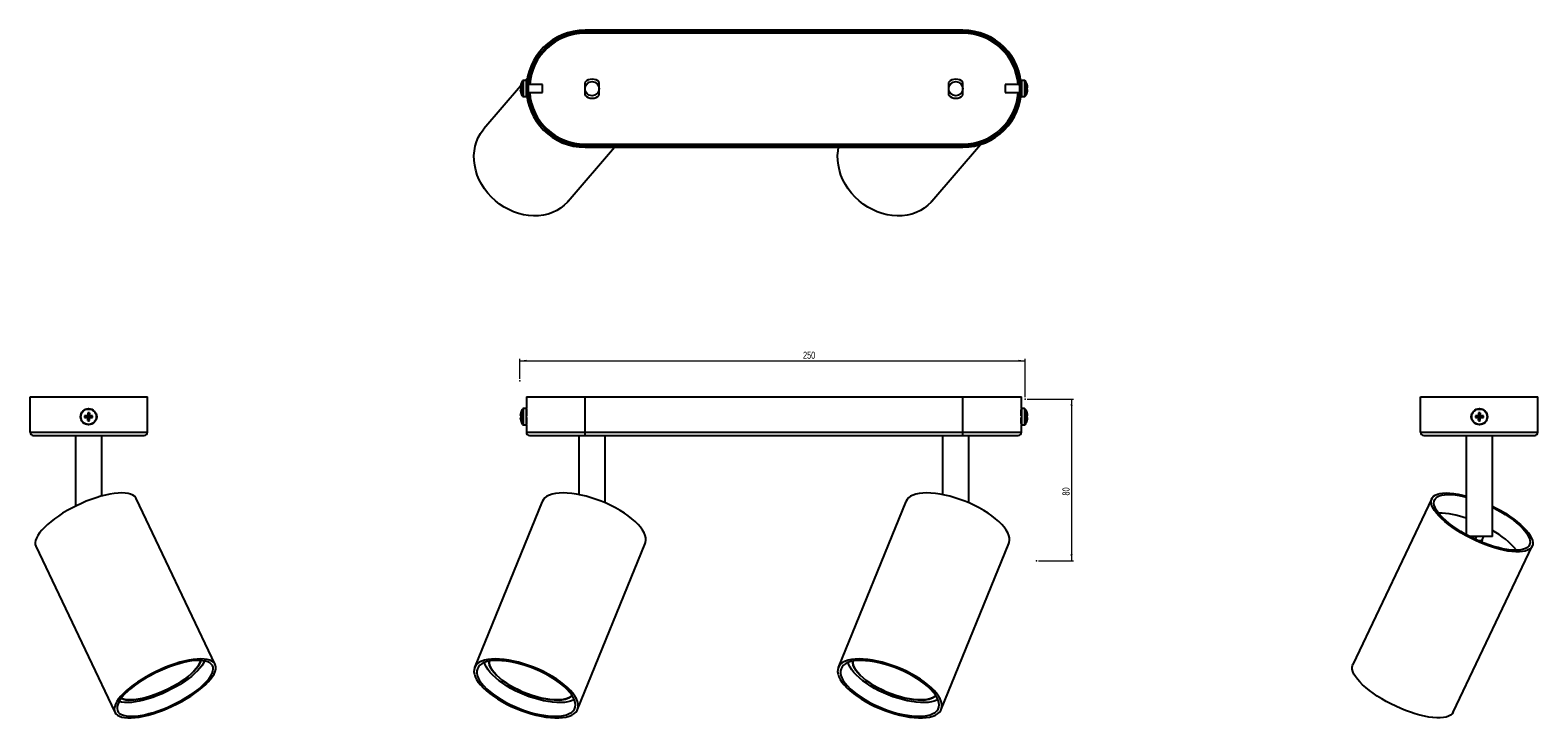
# Model space of a CAD drawing. Header units: millimetres. Extents: x 307 to 1053, y 352 to 693.
import ezdxf

# ---------------------------------------------------------------- set-up
doc = ezdxf.new("R2010")
doc.units = ezdxf.units.MM
doc.header["$PDSIZE"] = -1
doc.styles.add('SLDTEXTSTYLE0', font='TXT', dxfattribs={"width": 0.75})
doc.dimstyles.new('SLDDIMSTYLE0', dxfattribs={"dimtxt": 3.5, "dimasz": 3.302, "dimexe": 0, "dimexo": 0.0625, "dimgap": 0.875, "dimtad": 1, "dimdec": 0, "dimrnd": 1e-09, "dimzin": 12, "dimdsep": 46, "dimtxsty": 'SLDTEXTSTYLE0', "dimsah": 1, "dimcen": 0.09, "dimadec": 0, "dimazin": 3, "dimtfac": 1, "dimtdec": 0, "dimtofl": 0, "dimtmove": 0, "dimatfit": 3, "dimfxl": 0, "dimfrac": 2, "dimtolj": 1, "dimtzin": 12, "dimarcsym": 0})

# ---------------------------------------------------------------- blocks, each defined once
blk = doc.blocks.new('_D')
at = {"color": 7, "linetype": 'Continuous', "lineweight": 0}
for p, q in [((548.99, 519.93), (548.99, 529.93)), ((798.99, 510.96), (798.99, 529.93)), ((548.99, 528.93), (798.99, 528.93))]:
    blk.add_line(p, q, dxfattribs=at)
at = {"color": 7, "linetype": 'Continuous', "lineweight": 18}
for points in [[(548.99, 528.93), (552.29, 528.42), (552.29, 529.44)], [(798.99, 528.93), (795.69, 529.44), (795.69, 528.42)]]:
    blk.add_solid(points, dxfattribs=at)
at = {"color": 7, "linetype": 'Continuous', "lineweight": 18, "insert": (689.08, 533.44), "char_height": 3.5, "attachment_point": 1, "style": 'SLDTEXTSTYLE0'}
blk.add_mtext('250', dxfattribs=at)
blk = doc.blocks.new('_D_1')
at = {"color": 7, "linetype": 'Continuous', "lineweight": 0}
for p, q in [((799.99, 509.96), (823.01, 509.96)), ((822.01, 509.96), (822.01, 429.96)), ((805.62, 429.96), (823.01, 429.96))]:
    blk.add_line(p, q, dxfattribs=at)
at = {"color": 7, "linetype": 'Continuous', "lineweight": 18}
for points in [[(822.01, 509.96), (821.5, 506.65), (822.52, 506.65)], [(822.01, 429.96), (822.52, 433.26), (821.5, 433.26)]]:
    blk.add_solid(points, dxfattribs=at)
at = {"color": 7, "linetype": 'Continuous', "lineweight": 18, "insert": (817.5, 462.21), "char_height": 3.5, "attachment_point": 1, "rotation": 90, "style": 'SLDTEXTSTYLE0'}
blk.add_mtext('80', dxfattribs=at)

msp = doc.modelspace()

# ---------------------------------------------------------------- linework, layer by layer
at = {"color": 7, "linetype": 'Continuous', "lineweight": 25}
for p, q in [((581.18, 692.64), (581.18, 691.84)), ((768.18, 692.64), (581.18, 692.64)), ((768.18, 691.84), (581.18, 691.84)), ((581.18, 691.1), (581.18, 691.84)), ((768.18, 691.1), (581.18, 691.1)), ((768.18, 692.64), (768.18, 691.84)), ((768.18, 691.1), (768.18, 691.84)), ((549.2, 664.85), (531.12, 643.71)), ((549.4, 664.14), (549.11, 664.17)), ((549.38, 665.66), (549.4, 665.65)), ((552.18, 667.71), (550.7, 667.71)), ((552.66, 668.9), (551.64, 667.71)), ((552.18, 659.71), (552.18, 667.71)), ((552.25, 665.71), (552.18, 665.71)), ((560.18, 665.71), (553.06, 665.71)), ((560.18, 661.71), (560.18, 665.71)), ((581.12, 666.78), (581.12, 660.5)), ((588.25, 660.5), (588.25, 666.78)), ((761.12, 666.78), (761.12, 660.5)), ((768.25, 660.5), (768.25, 666.78)), ((796.31, 665.71), (789.18, 665.71)), ((789.18, 665.71), (789.18, 663.71)), ((797.18, 665.71), (797.11, 665.71)), ((798.66, 667.71), (797.18, 667.71)), ((797.18, 667.71), (797.18, 663.71)), ((799.97, 665.65), (799.98, 665.66)), ((800.25, 664.17), (799.97, 664.14)), ((549.11, 663.24), (549.4, 663.27)), ((549.4, 661.76), (549.38, 661.75)), ((550.7, 659.71), (552.18, 659.71)), ((552.18, 661.71), (552.25, 661.71)), ((553.05, 661.71), (560.18, 661.71)), ((789.18, 663.71), (789.18, 661.71)), ((789.18, 661.71), (796.31, 661.71)), ((797.12, 661.71), (797.18, 661.71)), ((797.18, 663.71), (797.18, 659.71)), ((797.18, 659.71), (798.66, 659.71)), ((799.97, 663.27), (800.25, 663.24)), ((799.98, 661.75), (799.97, 661.76)), ((572.92, 607.96), (595.74, 634.64)), ((581.18, 636.18), (581.18, 635.44)), ((581.18, 636.18), (768.18, 636.18)), ((581.18, 634.64), (581.18, 635.44)), ((581.18, 635.44), (768.18, 635.44)), ((581.18, 634.64), (768.18, 634.64)), ((752.92, 607.96), (776.88, 635.97)), ((768.18, 636.18), (768.18, 635.44)), ((768.18, 634.64), (768.18, 635.44)), ((306.55, 493.55), (306.55, 511.02)), ((306.55, 511.02), (364.55, 511.02)), ((364.55, 493.55), (364.55, 511.02)), ((552.18, 511.02), (552.18, 505.24)), ((552.18, 511.02), (581.18, 511.02)), ((581.18, 493.55), (581.18, 511.02)), ((581.18, 511.02), (768.18, 511.02)), ((768.18, 493.55), (768.18, 511.02)), ((768.18, 511.02), (797.18, 511.02)), ((797.18, 505.24), (797.18, 511.02)), ((994.79, 493.55), (994.79, 511.02)), ((994.79, 511.02), (1052.79, 511.02)), ((1052.79, 493.55), (1052.79, 511.02)), ((333.54, 501.68), (335.25, 501.47)), ((333.54, 500.8), (335.25, 501.01)), ((335.25, 501.47), (335.02, 501.7)), ((335.02, 500.78), (335.25, 501.01)), ((335.05, 503.19), (335.25, 501.47)), ((335.05, 499.29), (335.25, 501.01)), ((335.25, 501.47), (335.25, 501.01)), ((335.25, 501.47), (335.72, 501.47)), ((335.72, 501.01), (335.25, 501.01)), ((335.92, 503.19), (335.72, 501.47)), ((335.95, 501.7), (335.72, 501.47)), ((337.43, 501.68), (335.72, 501.47)), ((335.72, 501.01), (335.72, 501.47)), ((335.72, 501.01), (335.95, 500.78)), ((337.43, 500.8), (335.72, 501.01)), ((335.92, 499.29), (335.72, 501.01)), ((549.4, 501.68), (549.11, 501.7)), ((549.11, 500.78), (549.4, 500.8)), ((549.38, 503.2), (549.4, 503.19)), ((552.18, 505.24), (550.7, 505.24)), ((552.18, 497.24), (552.18, 505.24)), ((552.24, 503.24), (552.18, 503.24)), ((552.24, 504.52), (552.24, 501.6)), ((552.24, 500.88), (552.24, 498.05)), ((797.12, 501.6), (797.12, 504.52)), ((797.18, 503.24), (797.12, 503.24)), ((797.12, 498.05), (797.12, 500.88)), ((798.66, 505.24), (797.18, 505.24)), ((797.18, 505.24), (797.18, 497.24)), ((799.97, 503.19), (799.98, 503.2)), ((800.25, 501.7), (799.97, 501.68)), ((799.97, 500.8), (800.25, 500.78)), ((1021.91, 501.68), (1023.62, 501.47)), ((1021.91, 500.8), (1023.62, 501.01)), ((1023.62, 501.47), (1023.39, 501.7)), ((1023.39, 500.78), (1023.62, 501.01)), ((1023.42, 503.19), (1023.62, 501.47)), ((1023.42, 499.29), (1023.62, 501.01)), ((1023.62, 501.47), (1024.09, 501.47)), ((1023.62, 501.47), (1023.62, 501.01)), ((1024.09, 501.01), (1023.62, 501.01)), ((1024.29, 503.19), (1024.09, 501.47)), ((1024.32, 501.7), (1024.09, 501.47)), ((1025.8, 501.68), (1024.09, 501.47)), ((1024.09, 501.01), (1024.09, 501.47)), ((1024.09, 501.01), (1024.32, 500.78)), ((1025.8, 500.8), (1024.09, 501.01)), ((1024.29, 499.29), (1024.09, 501.01)), ((306.55, 493.55), (364.55, 493.55)), ((549.4, 499.29), (549.38, 499.28)), ((550.7, 497.24), (552.18, 497.24)), ((552.18, 499.24), (552.24, 499.24)), ((552.18, 497.24), (552.18, 493.55)), ((581.18, 492.02), (581.18, 493.55)), ((581.18, 493.55), (768.18, 493.55)), ((768.18, 492.02), (768.18, 493.55)), ((797.12, 499.24), (797.18, 499.24)), ((797.18, 497.24), (798.66, 497.24)), ((797.18, 493.55), (797.18, 497.24)), ((799.98, 499.28), (799.97, 499.29)), ((994.79, 493.55), (1052.79, 493.55)), ((308.09, 492.02), (363.01, 492.02)), ((329.05, 492.02), (329.05, 456.98)), ((342.05, 461.99), (342.05, 492.02)), ((553.72, 492.02), (581.18, 492.02)), ((578.18, 492.02), (578.18, 462.7)), ((581.18, 492.02), (768.18, 492.02)), ((591.18, 458.58), (591.18, 492.02)), ((758.18, 492.02), (758.18, 462.7)), ((768.18, 492.02), (795.64, 492.02)), ((771.18, 458.58), (771.18, 492.02)), ((996.33, 492.02), (1051.25, 492.02)), ((1017.29, 492.02), (1017.29, 442.87)), ((1030.29, 442.02), (1030.29, 492.02)), ((398.18, 378.56), (359.03, 460.75)), ((560.03, 459.3), (526.55, 377.11)), ((740.03, 459.3), (706.55, 377.11)), ((1000.31, 460.75), (961.16, 378.56)), ((1030.29, 442.02), (1018.88, 442.02)), ((1022.45, 442.02), (1021.77, 440.59)), ((1025.22, 440.22), (1026.08, 442.02)), ((1025.31, 440.4), (1025.37, 440.35)), ((309.38, 437.1), (348.53, 354.91)), ((577.49, 356.36), (610.97, 438.55)), ((757.49, 356.36), (790.97, 438.55)), ((1010.81, 354.91), (1049.96, 437.1)), ((1024.87, 439.23), (1025.32, 440.17))]:
    msp.add_line(p, q, dxfattribs=at)
at = {"color": 8, "linetype": 'Continuous', "lineweight": 25}
for p, q in [((550.31, 659.91), (550.31, 667.51)), ((550.7, 659.71), (550.7, 667.71)), ((798.66, 667.71), (798.66, 663.71)), ((799.05, 667.51), (799.05, 663.71)), ((798.66, 663.71), (798.66, 659.71)), ((799.05, 663.71), (799.05, 659.91)), ((550.31, 497.44), (550.31, 505.04)), ((550.7, 497.24), (550.7, 505.24)), ((798.66, 505.24), (798.66, 497.24)), ((799.05, 505.04), (799.05, 497.44)), ((552.18, 493.55), (581.18, 493.55)), ((768.18, 493.55), (797.18, 493.55))]:
    msp.add_line(p, q, dxfattribs=at)
at = {"color": 7, "linetype": 'Continuous', "lineweight": 25, "flags": 128}
for points in [[(572.92, 607.96), (572.51, 607.5), (570.9, 605.92), (569.11, 604.53), (567.17, 603.34), (565.08, 602.36), (562.87, 601.59), (560.56, 601.06), (558.17, 600.75), (555.72, 600.68), (553.24, 600.84), (550.74, 601.24), (548.26, 601.87), (545.81, 602.72), (543.42, 603.78), (541.12, 605.06), (538.91, 606.52), (536.82, 608.17), (534.88, 609.98), (533.1, 611.94), (531.49, 614.03), (530.08, 616.23), (528.87, 618.52), (527.88, 620.88), (527.11, 623.28), (526.57, 625.71), (526.27, 628.14), (526.22, 630.54), (526.4, 632.91), (526.82, 635.2), (527.48, 637.41), (528.37, 639.52), (529.47, 641.49), (530.79, 643.32), (531.12, 643.71)], [(752.92, 607.96), (752.51, 607.5), (750.9, 605.92), (749.11, 604.53), (747.17, 603.34), (745.08, 602.36), (742.87, 601.59), (740.56, 601.06), (738.17, 600.75), (735.72, 600.68), (733.24, 600.84), (730.74, 601.24), (728.26, 601.87), (725.81, 602.72), (723.42, 603.78), (721.12, 605.06), (718.91, 606.52), (716.82, 608.17), (714.88, 609.98), (713.1, 611.94), (711.49, 614.03), (710.08, 616.23), (708.87, 618.52), (707.88, 620.88), (707.11, 623.28), (706.57, 625.71), (706.27, 628.14), (706.22, 630.54), (706.4, 632.91), (706.7, 634.64)], [(359.03, 460.75), (358.8, 461.16), (358.17, 461.88), (357.32, 462.47), (356.26, 462.93), (354.99, 463.27), (353.52, 463.47), (351.87, 463.53), (350.06, 463.46), (348.1, 463.25), (346.01, 462.91), (343.81, 462.44), (341.52, 461.84), (339.17, 461.13), (336.76, 460.29), (334.33, 459.36), (331.9, 458.32), (329.5, 457.2), (327.13, 456), (324.84, 454.73), (322.63, 453.41), (320.52, 452.05), (318.55, 450.65), (316.72, 449.25), (315.06, 447.84), (313.57, 446.44), (312.28, 445.06), (311.19, 443.72), (310.32, 442.43), (309.67, 441.19), (309.24, 440.03), (309.06, 438.96), (309.1, 437.97), (309.38, 437.1)], [(610.97, 438.55), (611.13, 439.01), (611.3, 440.09), (611.24, 441.25), (610.94, 442.49), (610.4, 443.78), (609.62, 445.12), (608.63, 446.5), (607.41, 447.9), (605.99, 449.31), (604.38, 450.72), (602.6, 452.11), (600.65, 453.47), (598.56, 454.79), (596.35, 456.05), (594.04, 457.25), (591.65, 458.37), (589.2, 459.4), (586.72, 460.34), (584.23, 461.16), (581.74, 461.88), (579.3, 462.47), (576.91, 462.93), (574.6, 463.27), (572.39, 463.47), (570.31, 463.53), (568.37, 463.46), (566.58, 463.25), (564.98, 462.91), (563.56, 462.44), (562.35, 461.84), (561.36, 461.13), (560.59, 460.29), (560.06, 459.36), (560.03, 459.3)], [(790.97, 438.55), (791.13, 439.01), (791.3, 440.09), (791.24, 441.25), (790.94, 442.49), (790.4, 443.78), (789.62, 445.12), (788.63, 446.5), (787.41, 447.9), (785.99, 449.31), (784.38, 450.72), (782.6, 452.11), (780.65, 453.47), (778.56, 454.79), (776.35, 456.05), (774.04, 457.25), (771.65, 458.37), (769.2, 459.4), (766.72, 460.34), (764.23, 461.16), (761.74, 461.88), (759.3, 462.47), (756.91, 462.93), (754.6, 463.27), (752.39, 463.47), (750.31, 463.53), (748.37, 463.46), (746.58, 463.25), (744.98, 462.91), (743.56, 462.44), (742.35, 461.84), (741.36, 461.13), (740.59, 460.29), (740.06, 459.36), (740.03, 459.3)], [(1033.61, 435.7), (1031.28, 436.36), (1028.9, 437.13), (1026.48, 438.02), (1024.05, 439.01), (1021.63, 440.09), (1019.24, 441.25), (1016.9, 442.49), (1014.65, 443.78), (1012.49, 445.12), (1010.45, 446.5), (1008.55, 447.9), (1006.8, 449.31), (1005.22, 450.72), (1003.83, 452.11), (1002.64, 453.47), (1001.65, 454.79), (1000.89, 456.05), (1000.35, 457.25), (1000.05, 458.37), (999.98, 459.4), (1000.14, 460.34), (1000.54, 461.16), (1001.17, 461.88), (1002.02, 462.47), (1003.08, 462.93), (1004.35, 463.27), (1005.82, 463.47), (1007.47, 463.53), (1009.28, 463.46), (1011.24, 463.25), (1013.33, 462.91), (1015.53, 462.44), (1017.29, 461.99)], [(1033.14, 436.42), (1030.87, 437.06), (1028.55, 437.83), (1026.19, 438.7), (1023.81, 439.67), (1021.46, 440.74), (1019.13, 441.89), (1016.87, 443.1), (1014.69, 444.38), (1012.62, 445.7), (1010.66, 447.05), (1008.86, 448.42), (1007.21, 449.8), (1005.74, 451.17), (1004.47, 452.51), (1003.4, 453.82), (1002.54, 455.09), (1001.91, 456.29), (1001.51, 457.41), (1001.35, 458.45), (1001.42, 459.4), (1001.73, 460.25), (1002.27, 460.98), (1003.04, 461.59), (1004.03, 462.07), (1005.22, 462.43), (1006.62, 462.65), (1008.2, 462.74), (1009.95, 462.68), (1011.84, 462.49), (1013.88, 462.17), (1016.02, 461.71), (1017.29, 461.39)], [(1030.29, 456.98), (1032.21, 456), (1034.5, 454.73), (1036.71, 453.41), (1038.82, 452.05), (1040.79, 450.65), (1042.62, 449.25), (1044.28, 447.84), (1045.77, 446.44), (1047.06, 445.06), (1048.15, 443.72), (1049.02, 442.43), (1049.67, 441.19), (1050.1, 440.03), (1050.28, 438.96), (1050.24, 437.97), (1049.96, 437.09), (1049.44, 436.32), (1048.71, 435.67), (1047.75, 435.14), (1046.58, 434.74), (1045.2, 434.47), (1043.65, 434.34), (1041.91, 434.34), (1040.03, 434.48), (1038, 434.76), (1035.85, 435.16), (1033.61, 435.7)], [(1030.29, 456.4), (1032.27, 455.37), (1034.5, 454.12), (1036.63, 452.82), (1038.65, 451.48), (1040.53, 450.12), (1042.26, 448.74), (1043.82, 447.37), (1045.19, 446.01), (1046.36, 444.68), (1047.33, 443.39), (1048.07, 442.16), (1048.58, 441), (1048.87, 439.91), (1048.91, 438.91), (1048.72, 438.02), (1048.3, 437.23), (1047.64, 436.56), (1046.76, 436.01), (1045.67, 435.59), (1044.37, 435.3), (1042.88, 435.15), (1041.22, 435.13), (1039.39, 435.25), (1037.42, 435.51), (1035.33, 435.9), (1033.14, 436.42)], [(1025.37, 440.35), (1025.28, 440.1), (1025.07, 439.92), (1024.73, 439.8), (1024.29, 439.77), (1023.75, 439.8), (1023.36, 439.87)], [(1025.22, 440.22), (1025.2, 440.17), (1024.99, 439.98), (1024.66, 439.87), (1024.22, 439.83), (1023.67, 439.87), (1023.16, 439.96)], [(364.88, 353.51), (367.21, 354.17), (369.59, 354.94), (372.01, 355.83), (374.44, 356.82), (376.86, 357.9), (379.25, 359.06), (381.58, 360.3), (383.84, 361.59), (386, 362.93), (388.04, 364.31), (389.94, 365.71), (391.69, 367.12), (393.27, 368.53), (394.66, 369.92), (395.85, 371.28), (396.83, 372.6), (397.6, 373.86), (398.13, 375.06), (398.44, 376.18), (398.51, 377.21), (398.35, 378.15), (397.95, 378.97), (397.32, 379.69), (396.47, 380.28), (395.41, 380.74), (394.13, 381.08), (392.67, 381.28), (391.02, 381.34), (389.21, 381.27), (387.25, 381.06), (385.16, 380.72), (382.96, 380.25), (380.67, 379.65), (378.31, 378.94), (375.91, 378.1), (373.48, 377.17), (371.05, 376.13), (368.65, 375.01), (366.28, 373.81), (363.99, 372.54), (361.78, 371.22), (359.67, 369.86), (357.7, 368.46), (355.87, 367.06), (354.21, 365.65), (352.72, 364.25), (351.43, 362.87), (350.34, 361.53), (349.46, 360.24), (348.81, 359), (348.39, 357.84), (348.2, 356.77), (348.25, 355.78), (348.53, 354.9), (349.04, 354.13), (349.78, 353.48), (350.74, 352.95), (351.91, 352.55), (353.28, 352.28), (354.84, 352.15), (356.57, 352.15), (358.46, 352.29), (360.49, 352.57), (362.64, 352.97), (364.88, 353.51)], [(574.59, 353.51), (575.69, 354.17), (576.57, 354.94), (577.23, 355.83), (577.64, 356.82), (577.82, 357.9), (577.76, 359.06), (577.45, 360.3), (576.91, 361.59), (576.14, 362.93), (575.14, 364.31), (573.93, 365.71), (572.51, 367.12), (570.9, 368.53), (569.11, 369.92), (567.17, 371.28), (565.08, 372.6), (562.87, 373.86), (560.56, 375.06), (558.17, 376.18), (555.72, 377.21), (553.24, 378.15), (550.74, 378.97), (548.26, 379.69), (545.81, 380.28), (543.42, 380.74), (541.12, 381.08), (538.91, 381.28), (536.82, 381.34), (534.88, 381.27), (533.1, 381.06), (531.49, 380.72), (530.08, 380.25), (528.87, 379.65), (527.88, 378.94), (527.11, 378.1), (526.57, 377.17), (526.27, 376.13), (526.22, 375.01), (526.4, 373.81), (526.82, 372.54), (527.48, 371.22), (528.37, 369.86), (529.47, 368.46), (530.79, 367.06), (532.31, 365.65), (534.01, 364.25), (535.88, 362.87), (537.9, 361.53), (540.05, 360.24), (542.31, 359), (544.66, 357.84), (547.09, 356.77), (549.56, 355.78), (552.05, 354.9), (554.54, 354.13), (557, 353.48), (559.43, 352.95), (561.78, 352.55), (564.04, 352.28), (566.19, 352.15), (568.2, 352.15), (570.07, 352.29), (571.76, 352.57), (573.27, 352.97), (574.59, 353.51)], [(754.59, 353.51), (755.69, 354.17), (756.57, 354.94), (757.23, 355.83), (757.64, 356.82), (757.82, 357.9), (757.76, 359.06), (757.45, 360.3), (756.91, 361.59), (756.14, 362.93), (755.14, 364.31), (753.93, 365.71), (752.51, 367.12), (750.9, 368.53), (749.11, 369.92), (747.17, 371.28), (745.08, 372.6), (742.87, 373.86), (740.56, 375.06), (738.17, 376.18), (735.72, 377.21), (733.24, 378.15), (730.74, 378.97), (728.26, 379.69), (725.81, 380.28), (723.42, 380.74), (721.12, 381.08), (718.91, 381.28), (716.82, 381.34), (714.88, 381.27), (713.1, 381.06), (711.49, 380.72), (710.08, 380.25), (708.87, 379.65), (707.88, 378.94), (707.11, 378.1), (706.57, 377.17), (706.27, 376.13), (706.22, 375.01), (706.4, 373.81), (706.82, 372.54), (707.48, 371.22), (708.37, 369.86), (709.47, 368.46), (710.79, 367.06), (712.31, 365.65), (714.01, 364.25), (715.88, 362.87), (717.9, 361.53), (720.05, 360.24), (722.31, 359), (724.66, 357.84), (727.09, 356.77), (729.56, 355.78), (732.05, 354.9), (734.54, 354.13), (737, 353.48), (739.43, 352.95), (741.78, 352.55), (744.04, 352.28), (746.19, 352.15), (748.2, 352.15), (750.07, 352.29), (751.76, 352.57), (753.27, 352.97), (754.59, 353.51)], [(365.34, 354.23), (367.61, 354.87), (369.94, 355.64), (372.3, 356.51), (374.67, 357.48), (377.03, 358.55), (379.35, 359.7), (381.62, 360.91), (383.8, 362.19), (385.87, 363.51), (387.82, 364.86), (389.63, 366.23), (391.28, 367.61), (392.75, 368.98), (394.02, 370.32), (395.09, 371.63), (395.95, 372.9), (396.58, 374.1), (396.97, 375.22), (397.14, 376.26), (397.07, 377.21), (396.76, 378.06), (396.22, 378.79), (395.45, 379.4), (394.46, 379.88), (393.26, 380.24), (391.87, 380.46), (390.29, 380.55), (388.54, 380.49), (386.64, 380.3), (384.61, 379.98), (382.47, 379.52), (380.24, 378.94), (377.94, 378.24), (375.59, 377.42), (373.22, 376.49), (370.85, 375.47), (368.51, 374.36), (366.21, 373.18), (363.99, 371.93), (361.86, 370.63), (359.84, 369.29), (357.96, 367.93), (356.23, 366.55), (354.67, 365.18), (353.3, 363.82), (352.12, 362.49), (351.16, 361.2), (350.42, 359.97), (349.9, 358.81), (349.62, 357.72), (349.58, 356.72), (349.77, 355.83), (350.19, 355.04), (350.85, 354.37), (351.73, 353.82), (352.82, 353.4), (354.12, 353.11), (355.61, 352.96), (357.27, 352.94), (359.1, 353.06), (361.06, 353.32), (363.15, 353.71), (365.34, 354.23)], [(392.91, 380.31), (392.35, 379.16), (391.56, 377.94), (390.56, 376.67), (389.35, 375.36), (387.95, 374.03), (386.37, 372.69), (384.63, 371.34), (382.74, 370.02), (380.72, 368.72), (378.6, 367.47), (376.4, 366.28), (374.13, 365.15), (371.83, 364.11), (369.51, 363.15), (367.21, 362.3), (364.93, 361.55), (362.71, 360.92), (360.58, 360.42), (358.54, 360.04), (356.63, 359.8), (354.86, 359.69), (353.24, 359.72), (351.81, 359.88), (350.56, 360.18), (350.54, 360.19)], [(390.99, 380.53), (390.83, 379.97), (390.37, 378.88), (389.67, 377.72), (388.75, 376.51), (387.61, 375.25), (386.28, 373.97), (384.75, 372.67), (383.06, 371.38), (381.22, 370.11), (379.26, 368.87), (377.19, 367.67), (375.04, 366.54), (372.84, 365.49), (370.61, 364.52), (368.38, 363.65), (366.18, 362.89), (364.02, 362.25), (361.94, 361.74), (359.96, 361.35), (358.1, 361.11), (356.39, 361), (354.84, 361.03), (353.48, 361.2), (352.31, 361.51), (351.6, 361.82)], [(356.39, 361), (358.1, 361.11), (359.96, 361.35), (361.94, 361.74), (364.02, 362.25), (366.18, 362.89), (368.38, 363.65), (370.61, 364.52), (372.84, 365.49), (375.04, 366.54), (377.19, 367.67), (379.26, 368.87), (381.22, 370.11), (383.06, 371.38), (384.75, 372.67), (386.28, 373.97), (387.61, 375.25), (388.75, 376.51), (389.67, 377.72), (390.37, 378.88), (390.83, 379.97), (390.99, 380.53)], [(573.36, 354.23), (574.43, 354.87), (575.28, 355.64), (575.9, 356.51), (576.28, 357.48), (576.42, 358.55), (576.32, 359.7), (575.97, 360.91), (575.39, 362.19), (574.58, 363.51), (573.54, 364.86), (572.29, 366.23), (570.83, 367.61), (569.19, 368.98), (567.38, 370.32), (565.41, 371.63), (563.32, 372.9), (561.11, 374.1), (558.81, 375.22), (556.44, 376.26), (554.03, 377.21), (551.6, 378.06), (549.17, 378.79), (546.77, 379.4), (544.43, 379.88), (542.15, 380.24), (539.98, 380.46), (537.93, 380.55), (536.01, 380.49), (534.26, 380.3), (532.68, 379.98), (531.3, 379.52), (530.12, 378.94), (529.15, 378.24), (528.42, 377.42), (527.92, 376.49), (527.66, 375.47), (527.64, 374.36), (527.86, 373.18), (528.32, 371.93), (529.02, 370.63), (529.95, 369.29), (531.1, 367.93), (532.45, 366.55), (534, 365.18), (535.73, 363.82), (537.62, 362.49), (539.65, 361.2), (541.81, 359.97), (544.07, 358.81), (546.4, 357.72), (548.8, 356.72), (551.22, 355.83), (553.65, 355.04), (556.07, 354.37), (558.45, 353.82), (560.76, 353.4), (562.98, 353.11), (565.1, 352.96), (567.08, 352.94), (568.92, 353.06), (570.59, 353.32), (572.07, 353.71), (573.36, 354.23)], [(575.86, 361.21), (575.32, 360.92), (574.06, 360.42), (572.6, 360.04), (570.96, 359.8), (569.15, 359.69), (567.2, 359.72), (565.12, 359.88), (562.93, 360.18), (560.66, 360.61), (558.34, 361.17), (555.97, 361.84), (553.59, 362.63), (551.23, 363.53), (548.9, 364.52), (546.64, 365.6), (544.45, 366.76), (542.38, 367.98), (540.43, 369.25), (538.63, 370.56), (536.99, 371.89), (535.54, 373.24), (534.29, 374.58), (533.24, 375.9), (532.42, 377.2), (531.83, 378.45), (531.49, 379.6)], [(574.81, 363.16), (574.53, 362.89), (573.58, 362.25), (572.41, 361.74), (571.04, 361.35), (569.48, 361.11), (567.74, 361), (565.85, 361.03), (563.84, 361.2), (561.72, 361.51), (559.51, 361.95), (557.26, 362.52), (554.97, 363.22), (552.68, 364.03), (550.42, 364.94), (548.21, 365.95), (546.08, 367.04), (544.04, 368.2), (542.14, 369.42), (540.38, 370.67), (538.8, 371.96), (537.4, 373.25), (536.2, 374.54), (535.23, 375.82), (534.48, 377.06), (533.97, 378.25), (533.71, 379.38), (533.67, 380.2)], [(533.67, 380.2), (533.71, 379.38), (533.97, 378.25), (534.48, 377.06), (535.23, 375.82), (536.2, 374.54), (537.4, 373.25), (538.8, 371.96), (540.38, 370.67), (542.14, 369.42), (544.04, 368.2), (546.08, 367.04), (548.21, 365.95), (550.42, 364.94), (552.68, 364.03), (554.97, 363.22), (557.26, 362.52), (559.51, 361.95), (561.72, 361.51), (563.84, 361.2), (565.85, 361.03), (567.74, 361)], [(753.36, 354.23), (754.43, 354.87), (755.28, 355.64), (755.9, 356.51), (756.28, 357.48), (756.42, 358.55), (756.32, 359.7), (755.97, 360.91), (755.39, 362.19), (754.58, 363.51), (753.54, 364.86), (752.29, 366.23), (750.83, 367.61), (749.19, 368.98), (747.38, 370.32), (745.41, 371.63), (743.32, 372.9), (741.11, 374.1), (738.81, 375.22), (736.44, 376.26), (734.03, 377.21), (731.6, 378.06), (729.17, 378.79), (726.77, 379.4), (724.43, 379.88), (722.15, 380.24), (719.98, 380.46), (717.93, 380.55), (716.01, 380.49), (714.26, 380.3), (712.68, 379.98), (711.3, 379.52), (710.12, 378.94), (709.15, 378.24), (708.42, 377.42), (707.92, 376.49), (707.66, 375.47), (707.64, 374.36), (707.86, 373.18), (708.32, 371.93), (709.02, 370.63), (709.95, 369.29), (711.1, 367.93), (712.45, 366.55), (714, 365.18), (715.73, 363.82), (717.62, 362.49), (719.65, 361.2), (721.81, 359.97), (724.07, 358.81), (726.4, 357.72), (728.8, 356.72), (731.22, 355.83), (733.65, 355.04), (736.07, 354.37), (738.45, 353.82), (740.76, 353.4), (742.98, 353.11), (745.1, 352.96), (747.08, 352.94), (748.92, 353.06), (750.59, 353.32), (752.07, 353.71), (753.36, 354.23)], [(755.86, 361.21), (755.32, 360.92), (754.06, 360.42), (752.6, 360.04), (750.96, 359.8), (749.15, 359.69), (747.2, 359.72), (745.12, 359.88), (742.93, 360.18), (740.66, 360.61), (738.34, 361.17), (735.97, 361.84), (733.59, 362.63), (731.23, 363.53), (728.9, 364.52), (726.64, 365.6), (724.45, 366.76), (722.38, 367.98), (720.43, 369.25), (718.63, 370.56), (716.99, 371.89), (715.54, 373.24), (714.29, 374.58), (713.24, 375.9), (712.42, 377.2), (711.83, 378.45), (711.49, 379.6)], [(754.81, 363.16), (754.53, 362.89), (753.58, 362.25), (752.41, 361.74), (751.04, 361.35), (749.48, 361.11), (747.74, 361), (745.85, 361.03), (743.84, 361.2), (741.72, 361.51), (739.51, 361.95), (737.26, 362.52), (734.97, 363.22), (732.68, 364.03), (730.42, 364.94), (728.21, 365.95), (726.08, 367.04), (724.04, 368.2), (722.14, 369.42), (720.38, 370.67), (718.8, 371.96), (717.4, 373.25), (716.2, 374.54), (715.23, 375.82), (714.48, 377.06), (713.97, 378.25), (713.71, 379.38), (713.67, 380.2)], [(713.67, 380.2), (713.71, 379.38), (713.97, 378.25), (714.48, 377.06), (715.23, 375.82), (716.2, 374.54), (717.4, 373.25), (718.8, 371.96), (720.38, 370.67), (722.14, 369.42), (724.04, 368.2), (726.08, 367.04), (728.21, 365.95), (730.42, 364.94), (732.68, 364.03), (734.97, 363.22), (737.26, 362.52), (739.51, 361.95), (741.72, 361.51), (743.84, 361.2), (745.85, 361.03), (747.74, 361)], [(994.46, 353.51), (992.13, 354.17), (989.75, 354.94), (987.33, 355.83), (984.9, 356.82), (982.48, 357.9), (980.09, 359.06), (977.76, 360.3), (975.5, 361.59), (973.34, 362.93), (971.3, 364.31), (969.4, 365.71), (967.65, 367.12), (966.07, 368.53), (964.68, 369.92), (963.49, 371.28), (962.51, 372.6), (961.74, 373.86), (961.21, 375.06), (960.9, 376.18), (960.83, 377.21), (960.99, 378.15), (961.16, 378.56)], [(1010.81, 354.91), (1010.81, 354.9), (1010.3, 354.13), (1009.56, 353.48), (1008.6, 352.95), (1007.43, 352.55), (1006.06, 352.28), (1004.5, 352.15), (1002.77, 352.15), (1000.88, 352.29), (998.85, 352.57), (996.7, 352.97), (994.46, 353.51)]]:
    msp.add_lwpolyline(points, dxfattribs=at)
at = {"color": 7, "linetype": 'Continuous', "lineweight": 25}
for centre, radius in [((584.68, 663.64), 3.5), ((764.68, 663.64), 3.5), ((335.48, 501.24), 4), ((335.48, 501.24), 3.8), ((1023.86, 501.24), 4), ((1023.86, 501.24), 3.8)]:
    msp.add_circle(centre, radius, dxfattribs=at)
for centre, radius, start, end in [((581.18, 663.64), 29, 90, 270), ((581.18, 663.64), 28.2, 90, 270), ((768.18, 663.64), 29, 270, 90), ((768.18, 663.64), 28.2, 270, 90), ((555.62, 663.71), 6.52, 162.63227, 175.94341), ((555.58, 663.71), 6.5, 144.21696, 162.47183), ((550.7, 667.23), 0.48, 90, 144.21696), ((584.68, 663.64), 4.75, 41.35448, 138.64552), ((764.68, 663.64), 4.75, 41.35448, 138.64552), ((798.66, 667.23), 0.48, 35.78304, 90), ((793.78, 663.71), 6.5, 17.52817, 35.78304), ((793.74, 663.71), 6.52, 4.05659, 17.36773), ((555.62, 663.71), 6.52, 184.05659, 197.36773), ((557.15, 663.71), 7.77, 176.78738, 183.21262), ((555.58, 663.71), 6.5, 197.52817, 215.78304), ((550.7, 660.19), 0.48, 215.78304, 270), ((584.68, 663.64), 4.75, 221.35448, 318.64552), ((764.68, 663.64), 4.75, 221.35448, 318.64552), ((798.66, 660.19), 0.48, 270, 324.21696), ((793.78, 663.71), 6.5, 324.21696, 342.47183), ((792.21, 663.71), 7.77, 356.78738, 3.21262), ((793.74, 663.71), 6.52, 342.63227, 355.94341), ((343.19, 501.24), 9.67, 177.41971, 182.58029), ((335.44, 436.72), 64.99, 90.37331, 91.68362), ((335.44, 565.77), 64.99, 268.31638, 269.62669), ((400.01, 501.28), 64.99, 178.31638, 179.62669), ((400.01, 501.2), 64.99, 180.37331, 181.68362), ((335.48, 493.53), 9.67, 87.41971, 92.58029), ((270.96, 501.28), 64.99, 0.37331, 1.68362), ((270.96, 501.2), 64.99, 358.31638, 359.62669), ((335.52, 436.72), 64.99, 88.31638, 89.62669), ((335.52, 565.77), 64.99, 270.37331, 271.68362), ((327.77, 501.24), 9.67, 357.41971, 2.58029), ((555.62, 501.24), 6.52, 162.63227, 175.94341), ((555.62, 501.24), 6.52, 184.05659, 197.36773), ((555.58, 501.24), 6.5, 144.21696, 162.47183), ((557.15, 501.24), 7.77, 176.78738, 183.21262), ((550.7, 504.76), 0.48, 90, 144.21696), ((798.66, 504.76), 0.48, 35.78304, 90), ((793.78, 501.24), 6.5, 17.52817, 35.78304), ((793.74, 501.24), 6.52, 4.05659, 17.36773), ((792.21, 501.24), 7.77, 356.78738, 3.21262), ((793.74, 501.24), 6.52, 342.63227, 355.94341), ((1031.57, 501.24), 9.67, 177.41971, 182.58029), ((1023.82, 436.72), 64.99, 90.37331, 91.68362), ((1023.82, 565.77), 64.99, 268.31638, 269.62669), ((1088.38, 501.28), 64.99, 178.31638, 179.62669), ((1088.38, 501.2), 64.99, 180.37331, 181.68362), ((1023.86, 493.53), 9.67, 87.41971, 92.58029), ((959.33, 501.28), 64.99, 0.37331, 1.68362), ((959.33, 501.2), 64.99, 358.31638, 359.62669), ((1023.9, 436.72), 64.99, 88.31638, 89.62669), ((1023.9, 565.77), 64.99, 270.37331, 271.68362), ((1016.15, 501.24), 9.67, 357.41971, 2.58029), ((308.09, 493.55), 1.54, 180, 270), ((335.48, 508.95), 9.67, 267.41971, 272.58029), ((363.01, 493.55), 1.54, 270, 0), ((555.58, 501.24), 6.5, 197.52817, 215.78304), ((550.7, 497.72), 0.48, 215.78304, 270), ((553.72, 493.55), 1.54, 180, 270), ((795.64, 493.55), 1.54, 270, 0), ((798.66, 497.72), 0.48, 270, 324.21696), ((793.78, 501.24), 6.5, 324.21696, 342.47183), ((996.33, 493.55), 1.54, 180, 270), ((1023.86, 508.95), 9.67, 267.41971, 272.58029), ((1051.25, 493.55), 1.54, 270, 0), ((1003.27, 413.78), 39.73, 69.34008, 89.47773), ((1010.21, 408.33), 41.76, 39.9138, 61.2631), ((355.62, 370.89), 9.92, 246.09163, 274.45098), ((568.51, 371.15), 10.18, 265.67909, 308.27267), ((748.51, 371.15), 10.18, 265.67909, 308.27267)]:
    msp.add_arc(centre, radius, start, end, dxfattribs=at)
at = {"color": 8, "linetype": 'Continuous', "lineweight": 25}
for centre, start, end in [((581.18, 663.64), 90, 175.68386), ((768.18, 663.64), 4.31614, 90), ((581.18, 663.64), 184.03632, 270), ((768.18, 663.64), 270, 355.96368)]:
    msp.add_arc(centre, 27.46, start, end, dxfattribs=at)
at = {"color": 7, "linetype": 'Continuous', "lineweight": 25}
for points, knots in [([(552.18, 505.04), (552.18, 505.03), (552.19, 505), (552.21, 504.83), (552.23, 504.63), (552.24, 504.52)], [0, 0, 0, 0, 0.311548, 0.649907, 1, 1, 1, 1]), ([(797.12, 504.52), (797.13, 504.61), (797.15, 504.81), (797.18, 505), (797.18, 505.02), (797.18, 505.04)], [0, 0, 0, 0, 0.31175, 0.65003, 1, 1, 1, 1]), ([(552.24, 498.05), (552.23, 497.96), (552.21, 497.76), (552.19, 497.57), (552.18, 497.55), (552.18, 497.54)], [0, 0, 0, 0, 0.31175, 0.65003, 1, 1, 1, 1]), ([(797.18, 497.54), (797.18, 497.55), (797.18, 497.57), (797.16, 497.74), (797.13, 497.95), (797.12, 498.05)], [0, 0, 0, 0, 0.311548, 0.649907, 1, 1, 1, 1])]:
    msp.add_open_spline(points, degree=3, knots=knots, dxfattribs=at)
at = {"color": 7, "linetype": 'Continuous', "lineweight": 0}
for p in [(548.99, 518.93), (798.99, 509.96), (798.99, 509.96), (804.62, 429.96), (804.62, 429.96)]:
    msp.add_point(p, dxfattribs=at)

# ---------------------------------------------------------------- dimensions: what is measured, and where the dimension line sits
at = {"color": 7, "linetype": 'Continuous', "lineweight": 18}
dim = msp.add_linear_dim(base=(798.99, 528.93), p1=(548.99, 518.93), p2=(798.99, 509.96), dimstyle='SLDDIMSTYLE0', dxfattribs=at)
dim.commit()
dim.dimension.update_dxf_attribs({"geometry": '_D', "text_midpoint": (692.96, 528.93), "dimtype": 160})
dim = msp.add_linear_dim(base=(822.01, 429.96), p1=(798.99, 509.96), p2=(804.62, 429.96), angle=90, dimstyle='SLDDIMSTYLE0', dxfattribs=at)
dim.commit()
dim.dimension.update_dxf_attribs({"geometry": '_D_1', "text_midpoint": (822.01, 464.8), "dimtype": 160})

doc.saveas('drawing.dxf')
